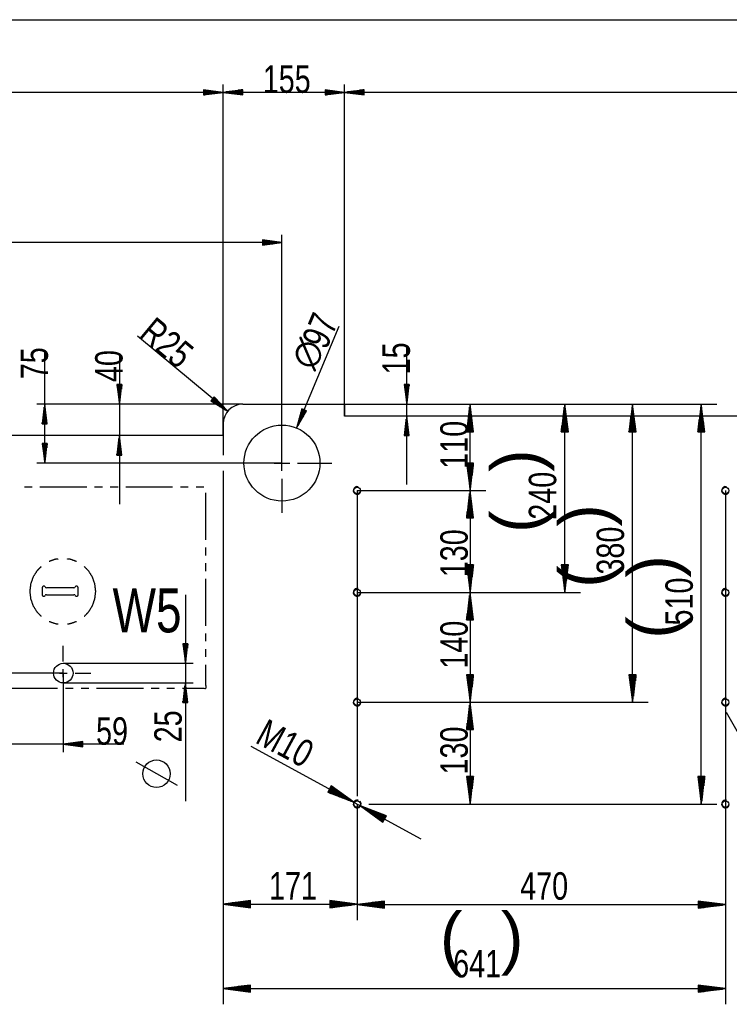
# Model space of a CAD drawing. Header units: millimetres. Extents: x -6 to 1189, y -6 to 841.
# Tile 13 of 38: x 669 to 760, y 206 to 332. Entities that reach past the tile are written whole.
import ezdxf

# ---------------------------------------------------------------- set-up
doc = ezdxf.new("R2010")
doc.units = ezdxf.units.MM
doc.layers.add('201', color=7, linetype='Continuous')
doc.styles.add('SEACAD_Arial', font='arial.ttf', dxfattribs={"width": 0.664})

msp = doc.modelspace()

# ---------------------------------------------------------------- linework, layer by layer
at = {"layer": '201', "color": 7, "linetype": 'Continuous'}
for p, q in [((151.22, 331.54), (935.17, 331.54)), ((694.97, 278.48), (694.97, 323.27)), ((694.97, 279.98), (694.97, 323.27)), ((710.47, 282.48), (710.47, 323.27)), ((710.47, 280.98), (710.47, 323.27)), ((694.97, 322.27), (356.87, 322.27)), ((694.97, 322.27), (692.47, 322.6)), ((692.47, 322.6), (692.47, 321.95)), ((692.47, 322.58), (692.65, 322.58)), ((692.47, 322.58), (692.65, 322.58)), ((692.47, 322.53), (693.04, 322.53)), ((692.47, 322.48), (693.42, 322.48)), ((692.47, 322.43), (693.81, 322.43)), ((692.47, 322.38), (694.19, 322.38)), ((692.47, 322.33), (694.58, 322.33)), ((692.47, 321.95), (694.97, 322.27)), ((692.47, 322.27), (694.97, 322.27)), ((692.47, 322.27), (694.97, 322.27)), ((692.47, 322.22), (694.58, 322.22)), ((692.47, 322.17), (694.19, 322.17)), ((692.47, 322.12), (693.81, 322.12)), ((692.47, 322.07), (693.42, 322.07)), ((692.47, 322.02), (693.04, 322.02)), ((692.47, 321.97), (692.65, 321.97)), ((692.47, 321.97), (692.65, 321.97)), ((697.47, 322.6), (694.97, 322.27)), ((710.47, 322.27), (694.97, 322.27)), ((694.97, 322.27), (697.47, 321.95)), ((697.47, 322.27), (694.97, 322.27)), ((697.47, 322.27), (694.97, 322.27)), ((697.47, 322.33), (695.35, 322.33)), ((697.47, 322.22), (695.35, 322.22)), ((697.47, 322.38), (695.74, 322.38)), ((697.47, 322.17), (695.74, 322.17)), ((697.47, 322.43), (696.12, 322.43)), ((697.47, 322.12), (696.12, 322.12)), ((697.47, 322.48), (696.51, 322.48)), ((697.47, 322.07), (696.51, 322.07)), ((697.47, 322.53), (696.9, 322.53)), ((697.47, 322.02), (696.9, 322.02)), ((697.47, 322.58), (697.28, 322.58)), ((697.47, 322.58), (697.28, 322.58)), ((697.47, 321.97), (697.28, 321.97)), ((697.47, 321.97), (697.28, 321.97)), ((697.47, 321.95), (697.47, 322.6)), ((710.47, 322.27), (707.97, 322.6)), ((707.97, 322.6), (707.97, 321.95)), ((707.97, 322.58), (708.15, 322.58)), ((707.97, 322.58), (708.15, 322.58)), ((707.97, 322.53), (708.54, 322.53)), ((707.97, 322.48), (708.92, 322.48)), ((707.97, 322.43), (709.31, 322.43)), ((707.97, 322.38), (709.69, 322.38)), ((707.97, 322.33), (710.08, 322.33)), ((707.97, 321.95), (710.47, 322.27)), ((707.97, 322.27), (710.47, 322.27)), ((707.97, 322.27), (710.47, 322.27)), ((707.97, 322.22), (710.08, 322.22)), ((707.97, 322.17), (709.69, 322.17)), ((707.97, 322.12), (709.31, 322.12)), ((707.97, 322.07), (708.92, 322.07)), ((707.97, 322.02), (708.54, 322.02)), ((707.97, 321.97), (708.15, 321.97)), ((707.97, 321.97), (708.15, 321.97)), ((712.97, 322.6), (710.47, 322.27)), ((845.97, 322.27), (710.47, 322.27)), ((710.47, 322.27), (712.97, 321.95)), ((712.97, 322.27), (710.47, 322.27)), ((712.97, 322.27), (710.47, 322.27)), ((712.97, 322.33), (710.85, 322.33)), ((712.97, 322.22), (710.85, 322.22)), ((712.97, 322.38), (711.24, 322.38)), ((712.97, 322.17), (711.24, 322.17)), ((712.97, 322.43), (711.62, 322.43)), ((712.97, 322.12), (711.62, 322.12)), ((712.97, 322.48), (712.01, 322.48)), ((712.97, 322.07), (712.01, 322.07)), ((712.97, 322.53), (712.4, 322.53)), ((712.97, 322.02), (712.4, 322.02)), ((712.97, 322.58), (712.78, 322.58)), ((712.97, 322.58), (712.78, 322.58)), ((712.97, 321.97), (712.78, 321.97)), ((712.97, 321.97), (712.78, 321.97)), ((712.97, 321.95), (712.97, 322.6)), ((702.47, 274.98), (702.47, 304.11)), ((702.47, 303.11), (571.17, 303.11)), ((702.47, 303.11), (699.97, 303.44)), ((699.97, 303.44), (699.97, 302.78)), ((699.97, 303.41), (700.15, 303.41)), ((699.97, 303.41), (700.15, 303.41)), ((699.97, 303.36), (700.54, 303.36)), ((699.97, 303.31), (700.92, 303.31)), ((699.97, 303.26), (701.31, 303.26)), ((699.97, 303.21), (701.69, 303.21)), ((699.97, 303.16), (702.08, 303.16)), ((699.97, 302.78), (702.47, 303.11)), ((699.97, 303.11), (702.47, 303.11)), ((699.97, 303.11), (702.47, 303.11)), ((699.97, 303.06), (702.08, 303.06)), ((699.97, 303.01), (701.69, 303.01)), ((699.97, 302.96), (701.31, 302.96)), ((699.97, 302.9), (700.92, 302.9)), ((699.97, 302.85), (700.54, 302.85)), ((699.97, 302.8), (700.15, 302.8)), ((699.97, 302.8), (700.15, 302.8)), ((704.34, 279.45), (709.77, 292.46)), ((695.55, 281.58), (684.04, 291.16)), ((672.2, 274.98), (672.2, 289.25)), ((718.39, 272.23), (718.39, 289.86)), ((681.72, 288.88), (681.72, 269.73)), ((682.05, 284.98), (681.39, 284.98)), ((681.39, 284.98), (681.72, 282.48)), ((681.42, 284.98), (681.42, 284.79)), ((681.42, 284.98), (681.42, 284.79)), ((681.47, 284.98), (681.47, 284.41)), ((681.52, 284.98), (681.52, 284.02)), ((681.57, 284.98), (681.57, 283.63)), ((681.62, 284.98), (681.62, 283.25)), ((681.67, 284.98), (681.67, 282.86)), ((681.72, 282.48), (682.05, 284.98)), ((681.72, 284.98), (681.72, 282.48)), ((681.72, 284.98), (681.72, 282.48)), ((681.77, 284.98), (681.77, 282.86)), ((681.83, 284.98), (681.83, 283.25)), ((681.88, 284.98), (681.88, 283.63)), ((681.93, 284.98), (681.93, 284.02)), ((681.98, 284.98), (681.98, 284.41)), ((682.03, 284.98), (682.03, 284.79)), ((682.03, 284.98), (682.03, 284.79)), ((718.72, 284.98), (718.06, 284.98)), ((718.06, 284.98), (718.39, 282.48)), ((718.09, 284.98), (718.09, 284.79)), ((718.09, 284.98), (718.09, 284.79)), ((718.14, 284.98), (718.14, 284.41)), ((718.19, 284.98), (718.19, 284.02)), ((718.24, 284.98), (718.24, 283.63)), ((718.29, 284.98), (718.29, 283.25)), ((718.34, 284.98), (718.34, 282.86)), ((718.39, 282.48), (718.72, 284.98)), ((718.39, 284.98), (718.39, 282.48)), ((718.39, 284.98), (718.39, 282.48)), ((718.44, 284.98), (718.44, 282.86)), ((718.49, 284.98), (718.49, 283.25)), ((718.54, 284.98), (718.54, 283.63)), ((718.59, 284.98), (718.59, 284.02)), ((718.64, 284.98), (718.64, 284.41)), ((718.7, 284.98), (718.7, 284.79)), ((718.7, 284.98), (718.7, 284.79)), ((693.84, 283.43), (693.41, 282.92)), ((693.41, 282.92), (695.55, 281.58)), ((693.43, 282.94), (693.57, 282.82)), ((693.43, 282.94), (693.57, 282.82)), ((693.46, 282.98), (693.9, 282.62)), ((693.49, 283.02), (694.23, 282.41)), ((693.53, 283.06), (694.56, 282.2)), ((693.56, 283.1), (694.89, 281.99)), ((693.59, 283.14), (695.22, 281.78)), ((693.66, 283.22), (695.28, 281.86)), ((693.69, 283.25), (695.02, 282.15)), ((693.72, 283.29), (694.75, 282.43)), ((693.75, 283.33), (694.49, 282.72)), ((693.79, 283.37), (694.23, 283.01)), ((693.82, 283.41), (693.96, 283.29)), ((693.82, 283.41), (693.96, 283.29)), ((695.55, 281.58), (693.84, 283.43)), ((697.47, 282.48), (671.2, 282.48)), ((672.2, 282.48), (671.87, 279.98)), ((672.09, 279.98), (672.09, 281.7)), ((672.14, 279.98), (672.14, 282.09)), ((672.52, 279.98), (672.2, 282.48)), ((672.2, 279.98), (672.2, 282.48)), ((672.2, 279.98), (672.2, 282.48)), ((672.25, 279.98), (672.25, 282.09)), ((672.3, 279.98), (672.3, 281.7)), ((697.47, 282.48), (680.72, 282.48)), ((697.47, 282.48), (710.47, 282.48)), ((705, 281.88), (704.34, 279.45)), ((705.3, 281.76), (704.34, 279.45)), ((705.3, 281.76), (704.34, 279.45)), ((704.34, 279.45), (705.6, 281.63)), ((705.25, 281.78), (704.44, 279.83)), ((705.35, 281.74), (704.53, 279.79)), ((705.21, 281.8), (704.54, 280.2)), ((705.16, 281.82), (704.64, 280.58)), ((705.39, 281.72), (704.73, 280.12)), ((705.11, 281.84), (704.74, 280.95)), ((705.07, 281.86), (704.85, 281.33)), ((705.44, 281.7), (704.92, 280.46)), ((705.02, 281.88), (704.95, 281.7)), ((705.02, 281.88), (704.95, 281.7)), ((705.6, 281.63), (705, 281.88)), ((705.49, 281.68), (705.12, 280.8)), ((705.53, 281.66), (705.31, 281.13)), ((705.58, 281.64), (705.51, 281.47)), ((705.58, 281.64), (705.51, 281.47)), ((710.47, 282.48), (719.39, 282.48)), ((710.47, 282.48), (717.39, 282.48)), ((710.47, 282.48), (717.39, 282.48)), ((710.47, 282.48), (717.39, 282.48)), ((710.47, 282.48), (717.39, 282.48)), ((710.47, 282.48), (710.47, 280.98)), ((719.39, 282.48), (728.47, 282.48)), ((719.39, 282.48), (757.98, 282.48)), ((719.39, 282.48), (749.21, 282.48)), ((719.39, 282.48), (740.56, 282.48)), ((726.47, 282.48), (726.01, 278.98)), ((726.37, 278.98), (726.37, 281.7)), ((726.42, 278.98), (726.42, 282.09)), ((726.47, 271.48), (726.47, 282.48)), ((726.93, 278.98), (726.47, 282.48)), ((726.47, 278.98), (726.47, 282.48)), ((726.47, 278.98), (726.47, 282.48)), ((726.52, 278.98), (726.52, 282.09)), ((726.57, 278.98), (726.57, 281.7)), ((738.56, 282.48), (738.09, 278.98)), ((738.45, 278.98), (738.45, 281.7)), ((738.5, 278.98), (738.5, 282.09)), ((738.56, 258.48), (738.56, 282.48)), ((739.02, 278.98), (738.56, 282.48)), ((738.56, 278.98), (738.56, 282.48)), ((738.56, 278.98), (738.56, 282.48)), ((738.61, 278.98), (738.61, 282.09)), ((738.66, 278.98), (738.66, 281.7)), ((747.21, 282.48), (746.75, 278.98)), ((747.11, 278.98), (747.11, 281.7)), ((747.16, 278.98), (747.16, 282.09)), ((747.21, 244.48), (747.21, 282.48)), ((747.67, 278.98), (747.21, 282.48)), ((747.21, 278.98), (747.21, 282.48)), ((747.21, 278.98), (747.21, 282.48)), ((747.26, 278.98), (747.26, 282.09)), ((747.31, 278.98), (747.31, 281.7)), ((755.98, 282.48), (755.52, 278.98)), ((755.88, 278.98), (755.88, 281.7)), ((755.93, 278.98), (755.93, 282.09)), ((755.98, 231.48), (755.98, 282.48)), ((756.45, 278.98), (755.98, 282.48)), ((755.98, 278.98), (755.98, 282.48)), ((755.98, 278.98), (755.98, 282.48)), ((756.04, 278.98), (756.04, 282.09)), ((756.09, 278.98), (756.09, 281.7)), ((671.89, 279.98), (671.89, 280.16)), ((671.89, 279.98), (671.89, 280.16)), ((671.94, 279.98), (671.94, 280.55)), ((671.99, 279.98), (671.99, 280.93)), ((672.04, 279.98), (672.04, 281.32)), ((672.35, 279.98), (672.35, 281.32)), ((672.4, 279.98), (672.4, 280.93)), ((672.45, 279.98), (672.45, 280.55)), ((672.5, 279.98), (672.5, 280.16)), ((672.5, 279.98), (672.5, 280.16)), ((702.47, 276.98), (702.47, 281.33)), ((845.97, 280.98), (710.47, 280.98)), ((718.39, 280.98), (718.06, 278.48)), ((718.29, 278.48), (718.29, 280.2)), ((718.34, 278.48), (718.34, 280.59)), ((718.72, 278.48), (718.39, 280.98)), ((718.39, 278.48), (718.39, 280.98)), ((718.39, 278.48), (718.39, 280.98)), ((718.44, 278.48), (718.44, 280.59)), ((718.49, 278.48), (718.49, 280.2)), ((726.17, 278.98), (726.17, 280.16)), ((726.22, 278.98), (726.22, 280.55)), ((726.27, 278.98), (726.27, 280.93)), ((726.32, 278.98), (726.32, 281.32)), ((726.62, 278.98), (726.62, 281.32)), ((726.67, 278.98), (726.67, 280.93)), ((726.73, 278.98), (726.73, 280.55)), ((726.78, 278.98), (726.78, 280.16)), ((738.25, 278.98), (738.25, 280.16)), ((738.3, 278.98), (738.3, 280.55)), ((738.35, 278.98), (738.35, 280.93)), ((738.4, 278.98), (738.4, 281.32)), ((738.71, 278.98), (738.71, 281.32)), ((738.76, 278.98), (738.76, 280.93)), ((738.81, 278.98), (738.81, 280.55)), ((738.86, 278.98), (738.86, 280.16)), ((746.91, 278.98), (746.91, 280.16)), ((746.96, 278.98), (746.96, 280.55)), ((747.01, 278.98), (747.01, 280.93)), ((747.06, 278.98), (747.06, 281.32)), ((747.36, 278.98), (747.36, 281.32)), ((747.41, 278.98), (747.41, 280.93)), ((747.46, 278.98), (747.46, 280.55)), ((747.52, 278.98), (747.52, 280.16)), ((755.68, 278.98), (755.68, 280.16)), ((755.73, 278.98), (755.73, 280.55)), ((755.78, 278.98), (755.78, 280.93)), ((755.83, 278.98), (755.83, 281.32)), ((756.14, 278.98), (756.14, 281.32)), ((756.19, 278.98), (756.19, 280.93)), ((756.24, 278.98), (756.24, 280.55)), ((756.29, 278.98), (756.29, 280.16)), ((671.87, 279.98), (672.52, 279.98)), ((694.97, 279.98), (694.97, 278.48)), ((718.14, 278.48), (718.14, 279.05)), ((718.19, 278.48), (718.19, 279.43)), ((718.24, 278.48), (718.24, 279.82)), ((718.54, 278.48), (718.54, 279.82)), ((718.59, 278.48), (718.59, 279.43)), ((718.64, 278.48), (718.64, 279.05)), ((726.01, 278.98), (726.01, 279)), ((726.01, 278.98), (726.01, 279)), ((726.01, 278.98), (726.93, 278.98)), ((726.06, 278.98), (726.06, 279.39)), ((726.12, 278.98), (726.12, 279.78)), ((726.83, 278.98), (726.83, 279.78)), ((726.88, 278.98), (726.88, 279.39)), ((726.93, 278.98), (726.93, 279)), ((726.93, 278.98), (726.93, 279)), ((738.09, 278.98), (739.02, 278.98)), ((738.1, 278.98), (738.1, 279)), ((738.1, 278.98), (738.1, 279)), ((738.15, 278.98), (738.15, 279.39)), ((738.2, 278.98), (738.2, 279.78)), ((738.91, 278.98), (738.91, 279.78)), ((738.96, 278.98), (738.96, 279.39)), ((739.01, 278.98), (739.01, 279)), ((739.01, 278.98), (739.01, 279)), ((746.75, 278.98), (746.75, 279)), ((746.75, 278.98), (746.75, 279)), ((746.75, 278.98), (747.67, 278.98)), ((746.8, 278.98), (746.8, 279.39)), ((746.86, 278.98), (746.86, 279.78)), ((747.57, 278.98), (747.57, 279.78)), ((747.62, 278.98), (747.62, 279.39)), ((747.67, 278.98), (747.67, 279)), ((747.67, 278.98), (747.67, 279)), ((755.52, 278.98), (756.45, 278.98)), ((755.53, 278.98), (755.53, 279)), ((755.53, 278.98), (755.53, 279)), ((755.58, 278.98), (755.58, 279.39)), ((755.63, 278.98), (755.63, 279.78)), ((756.34, 278.98), (756.34, 279.78)), ((756.39, 278.98), (756.39, 279.39)), ((756.44, 278.98), (756.44, 279)), ((756.44, 278.98), (756.44, 279)), ((694.97, 278.48), (356.87, 278.48)), ((681.72, 278.48), (681.39, 275.98)), ((681.62, 275.98), (681.62, 277.7)), ((681.67, 275.98), (681.67, 278.09)), ((682.05, 275.98), (681.72, 278.48)), ((681.72, 275.98), (681.72, 278.48)), ((681.72, 275.98), (681.72, 278.48)), ((681.77, 275.98), (681.77, 278.09)), ((681.83, 275.98), (681.83, 277.7)), ((694.97, 278.48), (694.97, 275.98)), ((694.97, 278.48), (694.97, 275.98)), ((718.06, 278.48), (718.72, 278.48)), ((718.09, 278.48), (718.09, 278.66)), ((718.09, 278.48), (718.09, 278.66)), ((718.7, 278.48), (718.7, 278.66)), ((718.7, 278.48), (718.7, 278.66)), ((672.52, 277.48), (671.87, 277.48)), ((671.87, 277.48), (672.2, 274.98)), ((671.89, 277.48), (671.89, 277.29)), ((671.89, 277.48), (671.89, 277.29)), ((671.94, 277.48), (671.94, 276.91)), ((671.99, 277.48), (671.99, 276.52)), ((672.04, 277.48), (672.04, 276.13)), ((672.09, 277.48), (672.09, 275.75)), ((672.14, 277.48), (672.14, 275.36)), ((672.2, 274.98), (672.52, 277.48)), ((672.2, 277.48), (672.2, 274.98)), ((672.2, 277.48), (672.2, 274.98)), ((672.25, 277.48), (672.25, 275.36)), ((672.3, 277.48), (672.3, 275.75)), ((672.35, 277.48), (672.35, 276.13)), ((672.4, 277.48), (672.4, 276.52)), ((672.45, 277.48), (672.45, 276.91)), ((672.5, 277.48), (672.5, 277.29)), ((672.5, 277.48), (672.5, 277.29)), ((681.47, 275.98), (681.47, 276.55)), ((681.52, 275.98), (681.52, 276.93)), ((681.57, 275.98), (681.57, 277.32)), ((681.88, 275.98), (681.88, 277.32)), ((681.93, 275.98), (681.93, 276.93)), ((681.98, 275.98), (681.98, 276.55)), ((681.39, 275.98), (682.05, 275.98)), ((681.42, 275.98), (681.42, 276.16)), ((681.42, 275.98), (681.42, 276.16)), ((682.03, 275.98), (682.03, 276.16)), ((682.03, 275.98), (682.03, 276.16)), ((702.47, 273.98), (702.47, 275.98)), ((702.47, 274.98), (671.2, 274.98)), ((694.97, 273.98), (694.97, 216.71)), ((694.97, 273.98), (694.97, 205.93)), ((700.47, 274.98), (696.12, 274.98)), ((701.47, 274.98), (703.47, 274.98)), ((704.47, 274.98), (708.82, 274.98)), ((726.93, 274.98), (726.01, 274.98)), ((726.01, 274.98), (726.47, 271.48)), ((726.01, 274.98), (726.01, 274.95)), ((726.01, 274.98), (726.01, 274.95)), ((726.06, 274.98), (726.06, 274.56)), ((726.12, 274.98), (726.12, 274.18)), ((726.17, 274.98), (726.17, 273.79)), ((726.22, 274.98), (726.22, 273.41)), ((726.27, 274.98), (726.27, 273.02)), ((726.32, 274.98), (726.32, 272.63)), ((726.37, 274.98), (726.37, 272.25)), ((726.42, 274.98), (726.42, 271.86)), ((726.47, 271.48), (726.93, 274.98)), ((726.47, 274.98), (726.47, 271.48)), ((726.47, 274.98), (726.47, 271.48)), ((726.52, 274.98), (726.52, 271.86)), ((726.57, 274.98), (726.57, 272.25)), ((726.62, 274.98), (726.62, 272.63)), ((726.67, 274.98), (726.67, 273.02)), ((726.73, 274.98), (726.73, 273.41)), ((726.78, 274.98), (726.78, 273.79)), ((726.83, 274.98), (726.83, 274.18)), ((726.88, 274.98), (726.88, 274.56)), ((726.93, 274.98), (726.93, 274.95)), ((726.93, 274.98), (726.93, 274.95)), ((702.47, 272.98), (702.47, 268.63)), ((670.6, 271.9), (669.6, 271.9)), ((677.57, 271.9), (671.59, 271.9)), ((679.56, 271.9), (678.56, 271.9)), ((681.55, 271.9), (680.56, 271.9)), ((688.52, 271.9), (682.55, 271.9)), ((690.52, 271.9), (689.52, 271.9)), ((692.51, 271.9), (691.51, 271.9)), ((712.07, 271.48), (712.07, 232.48)), ((712.07, 271.48), (728.47, 271.48)), ((712.07, 271.48), (728.47, 271.48)), ((726.47, 271.48), (726.01, 267.98)), ((726.47, 271.48), (726.47, 258.48)), ((726.93, 267.98), (726.47, 271.48)), ((726.47, 267.98), (726.47, 271.48)), ((726.47, 267.98), (726.47, 271.48)), ((759.07, 271.48), (759.07, 205.93)), ((692.77, 265.19), (692.77, 271.16)), ((726.32, 267.98), (726.32, 270.32)), ((726.37, 267.98), (726.37, 270.7)), ((726.42, 267.98), (726.42, 271.09)), ((726.52, 267.98), (726.52, 271.09)), ((726.57, 267.98), (726.57, 270.7)), ((726.62, 267.98), (726.62, 270.32)), ((726.17, 267.98), (726.17, 269.16)), ((726.22, 267.98), (726.22, 269.55)), ((726.27, 267.98), (726.27, 269.93)), ((726.67, 267.98), (726.67, 269.93)), ((726.73, 267.98), (726.73, 269.55)), ((726.78, 267.98), (726.78, 269.16)), ((726.01, 267.98), (726.01, 268)), ((726.01, 267.98), (726.01, 268)), ((726.01, 267.98), (726.93, 267.98)), ((726.06, 267.98), (726.06, 268.39)), ((726.12, 267.98), (726.12, 268.78)), ((726.83, 267.98), (726.83, 268.78)), ((726.88, 267.98), (726.88, 268.39)), ((726.93, 267.98), (726.93, 268)), ((726.93, 267.98), (726.93, 268)), ((692.77, 263.19), (692.77, 264.19)), ((692.77, 261.2), (692.77, 262.2)), ((726.93, 261.98), (726.01, 261.98)), ((726.01, 261.98), (726.47, 258.48)), ((726.01, 261.98), (726.01, 261.95)), ((726.01, 261.98), (726.01, 261.95)), ((726.06, 261.98), (726.06, 261.56)), ((726.12, 261.98), (726.12, 261.18)), ((726.17, 261.98), (726.17, 260.79)), ((726.22, 261.98), (726.22, 260.41)), ((726.27, 261.98), (726.27, 260.02)), ((726.32, 261.98), (726.32, 259.63)), ((726.37, 261.98), (726.37, 259.25)), ((726.42, 261.98), (726.42, 258.86)), ((726.47, 258.48), (726.93, 261.98)), ((726.47, 261.98), (726.47, 258.48)), ((726.47, 261.98), (726.47, 258.48)), ((726.52, 261.98), (726.52, 258.86)), ((726.57, 261.98), (726.57, 259.25)), ((726.62, 261.98), (726.62, 259.63)), ((726.67, 261.98), (726.67, 260.02)), ((726.73, 261.98), (726.73, 260.41)), ((726.78, 261.98), (726.78, 260.79)), ((726.83, 261.98), (726.83, 261.18)), ((726.88, 261.98), (726.88, 261.56)), ((726.93, 261.98), (726.93, 261.95)), ((726.93, 261.98), (726.93, 261.95)), ((739.02, 261.98), (738.09, 261.98)), ((738.09, 261.98), (738.56, 258.48)), ((738.1, 261.98), (738.1, 261.95)), ((738.1, 261.98), (738.1, 261.95)), ((738.15, 261.98), (738.15, 261.56)), ((738.2, 261.98), (738.2, 261.18)), ((738.25, 261.98), (738.25, 260.79)), ((738.3, 261.98), (738.3, 260.41)), ((738.35, 261.98), (738.35, 260.02)), ((738.4, 261.98), (738.4, 259.63)), ((738.45, 261.98), (738.45, 259.25)), ((738.5, 261.98), (738.5, 258.86)), ((738.56, 258.48), (739.02, 261.98)), ((738.56, 261.98), (738.56, 258.48)), ((738.56, 261.98), (738.56, 258.48)), ((738.61, 261.98), (738.61, 258.86)), ((738.66, 261.98), (738.66, 259.25)), ((738.71, 261.98), (738.71, 259.63)), ((738.76, 261.98), (738.76, 260.02)), ((738.81, 261.98), (738.81, 260.41)), ((738.86, 261.98), (738.86, 260.79)), ((738.91, 261.98), (738.91, 261.18)), ((738.96, 261.98), (738.96, 261.56)), ((739.01, 261.98), (739.01, 261.95)), ((739.01, 261.98), (739.01, 261.95)), ((692.77, 254.23), (692.77, 260.21)), ((671.87, 259.08), (671.87, 258.18)), ((675.92, 259.08), (672.41, 259.08)), ((676.47, 258.18), (676.47, 259.08)), ((672.41, 258.18), (675.92, 258.18)), ((690.15, 258.18), (690.15, 231.85)), ((712.07, 258.48), (728.47, 258.48)), ((712.07, 258.48), (728.47, 258.48)), ((712.07, 258.48), (740.56, 258.48)), ((726.47, 258.48), (726.01, 254.98)), ((726.37, 254.98), (726.37, 257.7)), ((726.42, 254.98), (726.42, 258.09)), ((726.47, 258.48), (726.47, 244.48)), ((726.93, 254.98), (726.47, 258.48)), ((726.47, 254.98), (726.47, 258.48)), ((726.47, 254.98), (726.47, 258.48)), ((726.52, 254.98), (726.52, 258.09)), ((726.57, 254.98), (726.57, 257.7)), ((726.22, 254.98), (726.22, 256.55)), ((726.27, 254.98), (726.27, 256.93)), ((726.32, 254.98), (726.32, 257.32)), ((726.62, 254.98), (726.62, 257.32)), ((726.67, 254.98), (726.67, 256.93)), ((726.73, 254.98), (726.73, 256.55)), ((726.01, 254.98), (726.01, 255)), ((726.01, 254.98), (726.01, 255)), ((726.06, 254.98), (726.06, 255.39)), ((726.12, 254.98), (726.12, 255.78)), ((726.17, 254.98), (726.17, 256.16)), ((726.78, 254.98), (726.78, 256.16)), ((726.83, 254.98), (726.83, 255.78)), ((726.88, 254.98), (726.88, 255.39)), ((726.93, 254.98), (726.93, 255)), ((726.93, 254.98), (726.93, 255)), ((726.01, 254.98), (726.93, 254.98)), ((692.77, 252.24), (692.77, 253.23)), ((674.57, 249.68), (674.57, 251.68)), ((690.47, 251.93), (689.82, 251.93)), ((689.82, 251.93), (690.15, 249.43)), ((689.84, 251.93), (689.84, 251.74)), ((689.84, 251.93), (689.84, 251.74)), ((689.89, 251.93), (689.89, 251.36)), ((689.94, 251.93), (689.94, 250.97)), ((689.99, 251.93), (689.99, 250.58)), ((690.04, 251.93), (690.04, 250.2)), ((690.09, 251.93), (690.09, 249.81)), ((690.15, 249.43), (690.47, 251.93)), ((690.15, 251.93), (690.15, 249.43)), ((690.15, 251.93), (690.15, 249.43)), ((690.2, 251.93), (690.2, 249.81)), ((690.25, 251.93), (690.25, 250.2)), ((690.3, 251.93), (690.3, 250.58)), ((690.35, 251.93), (690.35, 250.97)), ((690.4, 251.93), (690.4, 251.36)), ((690.45, 251.93), (690.45, 251.74)), ((690.45, 251.93), (690.45, 251.74)), ((692.77, 250.25), (692.77, 251.24)), ((674.57, 249.43), (691.15, 249.43)), ((674.57, 248.18), (662.84, 248.18)), ((673.07, 248.18), (671.07, 248.18)), ((674.07, 248.18), (675.07, 248.18)), ((674.57, 247.68), (674.57, 248.68)), ((674.57, 248.18), (674.57, 238.11)), ((676.07, 248.18), (678.07, 248.18)), ((726.93, 247.98), (726.01, 247.98)), ((726.01, 247.98), (726.47, 244.48)), ((726.01, 247.98), (726.01, 247.95)), ((726.01, 247.98), (726.01, 247.95)), ((726.06, 247.98), (726.06, 247.56)), ((726.12, 247.98), (726.12, 247.18)), ((726.17, 247.98), (726.17, 246.79)), ((726.22, 247.98), (726.22, 246.41)), ((726.27, 247.98), (726.27, 246.02)), ((726.32, 247.98), (726.32, 245.63)), ((726.37, 247.98), (726.37, 245.25)), ((726.42, 247.98), (726.42, 244.86)), ((726.47, 244.48), (726.93, 247.98)), ((726.47, 247.98), (726.47, 244.48)), ((726.47, 247.98), (726.47, 244.48)), ((726.52, 247.98), (726.52, 244.86)), ((726.57, 247.98), (726.57, 245.25)), ((726.62, 247.98), (726.62, 245.63)), ((726.67, 247.98), (726.67, 246.02)), ((726.73, 247.98), (726.73, 246.41)), ((726.78, 247.98), (726.78, 246.79)), ((726.83, 247.98), (726.83, 247.18)), ((726.88, 247.98), (726.88, 247.56)), ((726.93, 247.98), (726.93, 247.95)), ((726.93, 247.98), (726.93, 247.95)), ((747.67, 247.98), (746.75, 247.98)), ((746.75, 247.98), (747.21, 244.48)), ((746.75, 247.98), (746.75, 247.95)), ((746.75, 247.98), (746.75, 247.95)), ((746.8, 247.98), (746.8, 247.56)), ((746.86, 247.98), (746.86, 247.18)), ((746.91, 247.98), (746.91, 246.79)), ((746.96, 247.98), (746.96, 246.41)), ((747.01, 247.98), (747.01, 246.02)), ((747.06, 247.98), (747.06, 245.63)), ((747.11, 247.98), (747.11, 245.25)), ((747.16, 247.98), (747.16, 244.86)), ((747.21, 244.48), (747.67, 247.98)), ((747.21, 247.98), (747.21, 244.48)), ((747.21, 247.98), (747.21, 244.48)), ((747.26, 247.98), (747.26, 244.86)), ((747.31, 247.98), (747.31, 245.25)), ((747.36, 247.98), (747.36, 245.63)), ((747.41, 247.98), (747.41, 246.02)), ((747.46, 247.98), (747.46, 246.41)), ((747.52, 247.98), (747.52, 246.79)), ((747.57, 247.98), (747.57, 247.18)), ((747.62, 247.98), (747.62, 247.56)), ((747.67, 247.98), (747.67, 247.95)), ((747.67, 247.98), (747.67, 247.95)), ((667.87, 246.26), (673.84, 246.26)), ((674.57, 246.93), (691.15, 246.93)), ((674.57, 246.68), (674.57, 244.68)), ((674.84, 246.26), (675.84, 246.26)), ((676.83, 246.26), (677.83, 246.26)), ((678.82, 246.26), (684.8, 246.26)), ((685.8, 246.26), (686.79, 246.26)), ((687.79, 246.26), (688.78, 246.26)), ((690.15, 246.93), (689.82, 244.43)), ((690.09, 244.43), (690.09, 246.54)), ((690.47, 244.43), (690.15, 246.93)), ((690.15, 244.43), (690.15, 246.93)), ((690.15, 244.43), (690.15, 246.93)), ((690.2, 244.43), (690.2, 246.54)), ((689.89, 244.43), (689.89, 245)), ((689.94, 244.43), (689.94, 245.38)), ((689.99, 244.43), (689.99, 245.77)), ((690.04, 244.43), (690.04, 246.15)), ((690.25, 244.43), (690.25, 246.15)), ((690.3, 244.43), (690.3, 245.77)), ((690.35, 244.43), (690.35, 245.38)), ((690.4, 244.43), (690.4, 245)), ((689.82, 244.43), (690.47, 244.43)), ((689.84, 244.43), (689.84, 244.61)), ((689.84, 244.43), (689.84, 244.61)), ((690.45, 244.43), (690.45, 244.61)), ((690.45, 244.43), (690.45, 244.61)), ((712.07, 244.48), (728.47, 244.48)), ((712.07, 244.48), (728.47, 244.48)), ((712.07, 244.48), (749.21, 244.48)), ((726.47, 244.48), (726.01, 240.98)), ((726.37, 240.98), (726.37, 243.7)), ((726.42, 240.98), (726.42, 244.09)), ((726.47, 244.48), (726.47, 231.48)), ((726.93, 240.98), (726.47, 244.48)), ((726.47, 240.98), (726.47, 244.48)), ((726.47, 240.98), (726.47, 244.48)), ((726.52, 240.98), (726.52, 244.09)), ((726.57, 240.98), (726.57, 243.7)), ((726.22, 240.98), (726.22, 242.55)), ((726.27, 240.98), (726.27, 242.93)), ((726.32, 240.98), (726.32, 243.32)), ((726.62, 240.98), (726.62, 243.32)), ((726.67, 240.98), (726.67, 242.93)), ((726.73, 240.98), (726.73, 242.55)), ((759.14, 243.2), (773.42, 218.12)), ((726.06, 240.98), (726.06, 241.39)), ((726.12, 240.98), (726.12, 241.78)), ((726.17, 240.98), (726.17, 242.16)), ((726.78, 240.98), (726.78, 242.16)), ((726.83, 240.98), (726.83, 241.78)), ((726.88, 240.98), (726.88, 241.39)), ((726.01, 240.98), (726.01, 241)), ((726.01, 240.98), (726.01, 241)), ((726.01, 240.98), (726.93, 240.98)), ((726.93, 240.98), (726.93, 241)), ((726.93, 240.98), (726.93, 241)), ((682.29, 239.11), (659.92, 239.11)), ((677.07, 239.44), (674.57, 239.11)), ((674.57, 239.11), (677.07, 238.78)), ((677.07, 239.11), (674.57, 239.11)), ((677.07, 239.11), (674.57, 239.11)), ((677.07, 239.16), (674.95, 239.16)), ((677.07, 239.06), (674.95, 239.06)), ((677.07, 239.21), (675.34, 239.21)), ((677.07, 239.01), (675.34, 239.01)), ((677.07, 239.26), (675.72, 239.26)), ((677.07, 238.96), (675.72, 238.96)), ((677.07, 239.31), (676.11, 239.31)), ((677.07, 238.91), (676.11, 238.91)), ((677.07, 239.36), (676.5, 239.36)), ((677.07, 238.85), (676.5, 238.85)), ((677.07, 239.41), (676.88, 239.41)), ((677.07, 239.41), (676.88, 239.41)), ((677.07, 238.8), (676.88, 238.8)), ((677.07, 238.8), (676.88, 238.8)), ((677.07, 238.78), (677.07, 239.44)), ((698.52, 238.85), (720.19, 227.05)), ((689.14, 233.83), (683.85, 236.81)), ((726.93, 234.98), (726.01, 234.98)), ((726.01, 234.98), (726.47, 231.48)), ((726.01, 234.98), (726.01, 234.95)), ((726.01, 234.98), (726.01, 234.95)), ((726.06, 234.98), (726.06, 234.56)), ((726.12, 234.98), (726.12, 234.18)), ((726.17, 234.98), (726.17, 233.79)), ((726.22, 234.98), (726.22, 233.41)), ((726.27, 234.98), (726.27, 233.02)), ((726.32, 234.98), (726.32, 232.63)), ((726.37, 234.98), (726.37, 232.25)), ((726.42, 234.98), (726.42, 231.86)), ((726.47, 231.48), (726.93, 234.98)), ((726.47, 234.98), (726.47, 231.48)), ((726.47, 234.98), (726.47, 231.48)), ((726.52, 234.98), (726.52, 231.86)), ((726.57, 234.98), (726.57, 232.25)), ((726.62, 234.98), (726.62, 232.63)), ((726.67, 234.98), (726.67, 233.02)), ((726.73, 234.98), (726.73, 233.41)), ((726.78, 234.98), (726.78, 233.79)), ((726.83, 234.98), (726.83, 234.18)), ((726.88, 234.98), (726.88, 234.56)), ((726.93, 234.98), (726.93, 234.95)), ((726.93, 234.98), (726.93, 234.95)), ((756.45, 234.98), (755.52, 234.98)), ((755.52, 234.98), (755.98, 231.48)), ((755.53, 234.98), (755.53, 234.95)), ((755.53, 234.98), (755.53, 234.95)), ((755.58, 234.98), (755.58, 234.56)), ((755.63, 234.98), (755.63, 234.18)), ((755.68, 234.98), (755.68, 233.79)), ((755.73, 234.98), (755.73, 233.41)), ((755.78, 234.98), (755.78, 233.02)), ((755.83, 234.98), (755.83, 232.63)), ((755.88, 234.98), (755.88, 232.25)), ((755.93, 234.98), (755.93, 231.86)), ((755.98, 231.48), (756.45, 234.98)), ((755.98, 234.98), (755.98, 231.48)), ((755.98, 234.98), (755.98, 231.48)), ((756.04, 234.98), (756.04, 231.86)), ((756.09, 234.98), (756.09, 232.25)), ((756.14, 234.98), (756.14, 232.63)), ((756.19, 234.98), (756.19, 233.02)), ((756.24, 234.98), (756.24, 233.41)), ((756.29, 234.98), (756.29, 233.79)), ((756.34, 234.98), (756.34, 234.18)), ((756.39, 234.98), (756.39, 234.56)), ((756.44, 234.98), (756.44, 234.95)), ((756.44, 234.98), (756.44, 234.95)), ((708.77, 233.79), (708.33, 232.98)), ((708.7, 233.66), (709.74, 233.09)), ((708.72, 233.7), (709.42, 233.32)), ((708.75, 233.75), (709.11, 233.55)), ((711.63, 231.72), (708.77, 233.79)), ((708.77, 233.79), (708.79, 233.78)), ((708.77, 233.79), (708.79, 233.78)), ((708.33, 232.99), (708.36, 232.97)), ((708.33, 232.99), (708.36, 232.97)), ((708.33, 232.98), (711.63, 231.72)), ((708.36, 233.03), (708.72, 232.83)), ((708.38, 233.08), (709.08, 232.69)), ((708.41, 233.12), (709.45, 232.55)), ((708.43, 233.17), (709.81, 232.41)), ((708.46, 233.21), (710.17, 232.27)), ((708.48, 233.25), (710.54, 232.13)), ((708.5, 233.3), (710.9, 231.99)), ((708.53, 233.34), (711.26, 231.86)), ((708.55, 233.39), (711.63, 231.72)), ((708.55, 233.39), (711.63, 231.72)), ((708.58, 233.43), (711.31, 231.94)), ((708.6, 233.48), (711, 232.17)), ((708.63, 233.52), (710.68, 232.4)), ((708.65, 233.57), (710.37, 232.63)), ((708.67, 233.61), (710.05, 232.86)), ((712.07, 231.48), (712.07, 216.65)), ((712.5, 231.24), (715.36, 229.16)), ((715.8, 229.97), (712.5, 231.24)), ((715.58, 229.56), (712.5, 231.24)), ((715.58, 229.56), (712.5, 231.24)), ((713.57, 231.48), (728.47, 231.48)), ((713.57, 231.48), (757.98, 231.48)), ((759.07, 231.48), (759.07, 216.65)), ((712.07, 230.48), (712.07, 216.71)), ((715.55, 229.52), (712.82, 231.01)), ((715.6, 229.61), (712.87, 231.1)), ((715.53, 229.47), (713.13, 230.78)), ((715.63, 229.65), (713.23, 230.96)), ((715.51, 229.43), (713.45, 230.55)), ((715.65, 229.7), (713.59, 230.82)), ((715.48, 229.39), (713.76, 230.32)), ((715.68, 229.74), (713.96, 230.68)), ((715.46, 229.34), (714.08, 230.09)), ((715.7, 229.79), (714.32, 230.54)), ((715.43, 229.3), (714.39, 229.86)), ((715.72, 229.83), (714.68, 230.4)), ((715.75, 229.88), (715.05, 230.26)), ((715.36, 229.16), (715.8, 229.97)), ((715.77, 229.92), (715.41, 230.12)), ((715.8, 229.97), (715.77, 229.98)), ((715.8, 229.97), (715.77, 229.98)), ((715.41, 229.25), (714.71, 229.63)), ((715.38, 229.21), (715.02, 229.4)), ((715.36, 229.16), (715.34, 229.18)), ((715.36, 229.16), (715.34, 229.18)), ((698.47, 219.17), (694.97, 218.71)), ((694.97, 218.71), (712.07, 218.71)), ((694.97, 218.71), (698.47, 218.25)), ((698.47, 218.71), (694.97, 218.71)), ((698.47, 218.71), (694.97, 218.71)), ((698.47, 218.76), (695.35, 218.76)), ((698.47, 218.66), (695.35, 218.66)), ((698.47, 218.81), (695.74, 218.81)), ((698.47, 218.6), (695.74, 218.6)), ((698.47, 218.86), (696.12, 218.86)), ((698.47, 218.91), (696.51, 218.91)), ((698.47, 218.96), (696.9, 218.96)), ((698.47, 219.01), (697.28, 219.01)), ((698.47, 219.06), (697.67, 219.06)), ((698.47, 219.11), (698.05, 219.11)), ((698.47, 219.16), (698.44, 219.16)), ((698.47, 219.16), (698.44, 219.16)), ((698.47, 218.25), (698.47, 219.17)), ((712.07, 218.71), (708.57, 219.17)), ((708.57, 219.17), (708.57, 218.25)), ((708.57, 219.16), (708.59, 219.16)), ((708.57, 219.16), (708.59, 219.16)), ((708.57, 219.11), (708.98, 219.11)), ((708.57, 219.06), (709.36, 219.06)), ((708.57, 219.01), (709.75, 219.01)), ((708.57, 218.96), (710.14, 218.96)), ((708.57, 218.91), (710.52, 218.91)), ((708.57, 218.86), (710.91, 218.86)), ((708.57, 218.81), (711.29, 218.81)), ((708.57, 218.76), (711.68, 218.76)), ((708.57, 218.25), (712.07, 218.71)), ((708.57, 218.71), (712.07, 218.71)), ((708.57, 218.71), (712.07, 218.71)), ((708.57, 218.66), (711.68, 218.66)), ((708.57, 218.6), (711.29, 218.6)), ((715.57, 219.11), (712.07, 218.65)), ((712.07, 218.65), (759.07, 218.65)), ((712.07, 218.65), (715.57, 218.19)), ((715.57, 218.65), (712.07, 218.65)), ((715.57, 218.65), (712.07, 218.65)), ((715.57, 218.7), (712.45, 218.7)), ((715.57, 218.6), (712.45, 218.6)), ((715.57, 218.75), (712.84, 218.75)), ((715.57, 218.8), (713.22, 218.8)), ((715.57, 218.85), (713.61, 218.85)), ((715.57, 218.91), (714, 218.91)), ((715.57, 218.96), (714.38, 218.96)), ((715.57, 219.01), (714.77, 219.01)), ((715.57, 219.06), (715.15, 219.06)), ((715.57, 219.11), (715.54, 219.11)), ((715.57, 219.11), (715.54, 219.11)), ((715.57, 218.19), (715.57, 219.11)), ((759.07, 218.65), (755.57, 219.11)), ((755.57, 219.11), (755.57, 218.19)), ((755.57, 219.11), (755.59, 219.11)), ((755.57, 219.11), (755.59, 219.11)), ((755.57, 219.06), (755.98, 219.06)), ((755.57, 219.01), (756.36, 219.01)), ((755.57, 218.96), (756.75, 218.96)), ((755.57, 218.91), (757.14, 218.91)), ((755.57, 218.85), (757.52, 218.85)), ((755.57, 218.8), (757.91, 218.8)), ((755.57, 218.75), (758.29, 218.75)), ((755.57, 218.7), (758.68, 218.7)), ((755.57, 218.19), (759.07, 218.65)), ((755.57, 218.65), (759.07, 218.65)), ((755.57, 218.65), (759.07, 218.65)), ((755.57, 218.6), (758.68, 218.6)), ((698.47, 218.55), (696.12, 218.55)), ((698.47, 218.5), (696.51, 218.5)), ((698.47, 218.45), (696.9, 218.45)), ((698.47, 218.4), (697.28, 218.4)), ((698.47, 218.35), (697.67, 218.35)), ((698.47, 218.3), (698.05, 218.3)), ((698.47, 218.25), (698.44, 218.25)), ((698.47, 218.25), (698.44, 218.25)), ((708.57, 218.55), (710.91, 218.55)), ((708.57, 218.5), (710.52, 218.5)), ((708.57, 218.45), (710.14, 218.45)), ((708.57, 218.4), (709.75, 218.4)), ((708.57, 218.35), (709.36, 218.35)), ((708.57, 218.3), (708.98, 218.3)), ((708.57, 218.25), (708.59, 218.25)), ((708.57, 218.25), (708.59, 218.25)), ((715.57, 218.55), (712.84, 218.55)), ((715.57, 218.5), (713.22, 218.5)), ((715.57, 218.45), (713.61, 218.45)), ((715.57, 218.4), (714, 218.4)), ((715.57, 218.35), (714.38, 218.35)), ((715.57, 218.3), (714.77, 218.3)), ((715.57, 218.25), (715.15, 218.25)), ((715.57, 218.19), (715.54, 218.19)), ((715.57, 218.19), (715.54, 218.19)), ((755.57, 218.55), (758.29, 218.55)), ((755.57, 218.5), (757.91, 218.5)), ((755.57, 218.45), (757.52, 218.45)), ((755.57, 218.4), (757.14, 218.4)), ((755.57, 218.35), (756.75, 218.35)), ((755.57, 218.3), (756.36, 218.3)), ((755.57, 218.25), (755.98, 218.25)), ((755.57, 218.19), (755.59, 218.19)), ((755.57, 218.19), (755.59, 218.19)), ((698.47, 208.39), (694.97, 207.93)), ((694.97, 207.93), (759.07, 207.93)), ((694.97, 207.93), (698.47, 207.47)), ((698.47, 207.93), (694.97, 207.93)), ((698.47, 207.93), (694.97, 207.93)), ((698.47, 207.98), (695.35, 207.98)), ((698.47, 207.88), (695.35, 207.88)), ((698.47, 208.03), (695.74, 208.03)), ((698.47, 207.83), (695.74, 207.83)), ((698.47, 208.08), (696.12, 208.08)), ((698.47, 207.78), (696.12, 207.78)), ((698.47, 208.13), (696.51, 208.13)), ((698.47, 207.73), (696.51, 207.73)), ((698.47, 208.19), (696.9, 208.19)), ((698.47, 207.68), (696.9, 207.68)), ((698.47, 208.24), (697.28, 208.24)), ((698.47, 207.63), (697.28, 207.63)), ((698.47, 208.29), (697.67, 208.29)), ((698.47, 207.58), (697.67, 207.58)), ((698.47, 208.34), (698.05, 208.34)), ((698.47, 207.53), (698.05, 207.53)), ((698.47, 208.39), (698.44, 208.39)), ((698.47, 208.39), (698.44, 208.39)), ((698.47, 207.47), (698.44, 207.47)), ((698.47, 207.47), (698.44, 207.47)), ((698.47, 207.47), (698.47, 208.39)), ((759.07, 207.93), (755.57, 208.39)), ((755.57, 208.39), (755.57, 207.47)), ((755.57, 208.39), (755.59, 208.39)), ((755.57, 208.39), (755.59, 208.39)), ((755.57, 208.34), (755.98, 208.34)), ((755.57, 208.29), (756.36, 208.29)), ((755.57, 208.24), (756.75, 208.24)), ((755.57, 208.19), (757.14, 208.19)), ((755.57, 208.13), (757.52, 208.13)), ((755.57, 208.08), (757.91, 208.08)), ((755.57, 208.03), (758.29, 208.03)), ((755.57, 207.98), (758.68, 207.98)), ((755.57, 207.47), (759.07, 207.93)), ((755.57, 207.93), (759.07, 207.93)), ((755.57, 207.93), (759.07, 207.93)), ((755.57, 207.88), (758.68, 207.88)), ((755.57, 207.83), (758.29, 207.83)), ((755.57, 207.78), (757.91, 207.78)), ((755.57, 207.73), (757.52, 207.73)), ((755.57, 207.68), (757.14, 207.68)), ((755.57, 207.63), (756.75, 207.63)), ((755.57, 207.58), (756.36, 207.58)), ((755.57, 207.53), (755.98, 207.53)), ((755.57, 207.47), (755.59, 207.47)), ((755.57, 207.47), (755.59, 207.47))]:
    msp.add_line(p, q, dxfattribs=at)
for centre, radius in [((702.47, 274.98), 4.85), ((712.07, 271.48), 0.419), ((759.07, 271.48), 0.419), ((712.07, 258.48), 0.419), ((759.07, 258.48), 0.419), ((674.57, 248.18), 1.25), ((712.07, 244.48), 0.419), ((759.07, 244.48), 0.419), ((686.47, 235.35), 1.75), ((712.07, 231.48), 0.419), ((759.07, 231.48), 0.419)]:
    msp.add_circle(centre, radius, dxfattribs=at)
for centre, radius, start, end in [((697.47, 279.98), 2.5, 90, 180), ((712.07, 271.48), 0.5, 75, 345), ((759.07, 271.48), 0.5, 75, 345), ((672.07, 259.08), 0.2, 30, 180), ((672.41, 259.28), 0.2, 210, 270), ((675.92, 259.28), 0.2, 270, 330), ((676.27, 259.08), 0.2, 0, 150), ((712.07, 258.48), 0.5, 75, 345), ((759.07, 258.48), 0.5, 75, 345), ((672.07, 258.18), 0.2, 180, 330), ((672.41, 257.98), 0.2, 90, 150), ((675.92, 257.98), 0.2, 30, 90), ((676.27, 258.18), 0.2, 210, 0), ((712.07, 244.48), 0.5, 75, 345), ((759.07, 244.48), 0.5, 75, 345), ((712.07, 231.48), 0.5, 75, 345), ((712.07, 231.48), 0.5, 345, 47.4054), ((759.07, 231.48), 0.5, 75, 345)]:
    msp.add_arc(centre, radius, start, end, dxfattribs=at)
for points, knots in [([(673.9, 262.74), (673.56, 262.71), (672.75, 262.42)], [0, 0, 0.285711, 1, 1]), ([(676.25, 262.42), (675.44, 262.71), (675.1, 262.74)], [0, 0, 0.714289, 1, 1]), ([(671.75, 261.77), (671.21, 261.23), (670.71, 260.43), (670.4, 259.54), (670.29, 258.6), (670.4, 257.67), (670.71, 256.78), (671.21, 255.98), (671.75, 255.43)], [0, 0, 0.107147, 0.238096, 0.369047, 0.5, 0.630952, 0.761906, 0.892855, 1, 1]), ([(678.71, 258.6), (678.6, 259.54), (678.29, 260.43), (677.79, 261.23), (677.25, 261.77)], [0, 0, 0.261904, 0.523807, 0.785714, 1, 1]), ([(677.25, 255.43), (677.79, 255.98), (678.29, 256.78), (678.6, 257.67), (678.71, 258.6)], [0, 0, 0.214282, 0.476188, 0.738096, 1, 1]), ([(672.75, 254.78), (673.56, 254.5), (673.9, 254.46)], [0, 0, 0.71429, 1, 1]), ([(675.1, 254.46), (675.44, 254.5), (676.25, 254.78)], [0, 0, 0.28571, 1, 1]), ([(689.78, 246.26), (692.77, 246.26), (692.77, 249.25)], [0, 0, 0.500002, 1, 1])]:
    msp.add_open_spline(points, degree=1, knots=knots, dxfattribs=at)

# ---------------------------------------------------------------- texts
at = {"layer": '201', "attachment_point": 7, "style": 'SEACAD_Arial'}
for s, insert, char_height, width in [('{\\fArial|b0||i0||c0|p34;\\C7;\\H3.5;\\W0.75;155}', (700.02, 322.16), 3.5, 5.9348), ('{\\fArial|b0||i0||c0|p34;\\C7;\\H5.6;\\W0.75;W5}', (680.86, 253.3), 5.6, 8.6435), ('{\\fArial|b0||i0||c0|p34;\\C7;\\H3.5;\\W0.75;59}', (678.75, 238.99), 3.5, 3.9565), ('{\\fArial|b0||i0||c0|p34;\\C7;\\H3.5;\\W0.75;171}', (700.82, 219.29), 3.5, 5.9348), ('{\\fArial|b0||i0||c0|p34;\\C7;\\H3.5;\\W0.75;470}', (732.87, 219.23), 3.5, 5.9348), ('{\\fArial|b0||i0||c0|p34;\\C7;\\H3.5;\\W0.75;641}', (724.32, 209.31), 3.5, 5.9348)]:
    msp.add_mtext(s, dxfattribs=dict(at, insert=insert, char_height=char_height, width=width))
at = {"layer": '201', "char_height": 3.5, "attachment_point": 7, "style": 'SEACAD_Arial'}
for s, insert, width, rotation in [('{\\fArial|b0||i0||c0|p34;\\C7;\\H3.5;\\W0.75;97}', (708.19, 289.31), 3.9565, 67.3197), ('{\\fArial|b0||i0||c0|p34;\\C7;\\H3.5;\\W0.75;R}', (684.05, 291.11), 2.587, 320.1988), ('{\\fArial|b0||i0||c0|p34;\\C7;\\H3.5;\\W0.75;25}', (686.08, 289.42), 3.9565, 320.1988), ('{\\fArial|b0||i0||c0|p34;\\C7;\\H3.5;\\W0.75;75}', (672.66, 285.67), 3.9565, 90), ('{\\fArial|b0||i0||c0|p34;\\C7;\\H3.5;\\W0.75;40}', (682.18, 285.31), 3.9565, 90), ('{\\fArial|b0||i0||c0|p34;\\C7;\\H3.5;\\W0.75;15}', (718.85, 286.29), 3.9565, 90), ('{\\fArial|b0||i0||c0|p34;\\C7;\\H3.5;\\W0.75;110}', (726.23, 274.25), 5.9348, 90), ('{\\fArial|b0||i0||c0|p34;\\C7;\\H3.5;\\W0.75;240}', (737.52, 267.75), 5.9348, 90), ('{\\fArial|b0||i0||c0|p34;\\C7;\\H3.5;\\W0.75;380}', (746.17, 260.75), 5.9348, 90), ('{\\fArial|b0||i0||c0|p34;\\C7;\\H3.5;\\W0.75;130}', (726.23, 260.41), 5.9348, 90), ('{\\fArial|b0||i0||c0|p34;\\C7;\\H3.5;\\W0.75;510}', (754.95, 254.25), 5.9348, 90), ('{\\fArial|b0||i0||c0|p34;\\C7;\\H3.5;\\W0.75;140}', (726.23, 248.75), 5.9348, 90), ('{\\fArial|b0||i0||c0|p34;\\C7;\\H3.5;\\W0.75;25}', (689.73, 239.35), 3.9565, 90), ('{\\fArial|b0||i0||c0|p34;\\C7;\\H3.5;\\W0.75;M}', (698.91, 239.38), 2.9674, 331.4417), ('{\\fArial|b0||i0||c0|p34;\\C7;\\H3.5;\\W0.75;10}', (701.59, 237.92), 3.9565, 331.4417), ('{\\fArial|b0||i0||c0|p34;\\C7;\\H3.5;\\W0.75;130}', (726.23, 235.25), 5.9348, 90)]:
    msp.add_mtext(s, dxfattribs=dict(at, insert=insert, width=width, rotation=rotation))
at = {"layer": '201', "attachment_point": 7}
for s, insert, char_height, width, rotation in [('{\\fgdt|b0||i0||c0|p34;\\C7;\\H3.31355;\\W1.;n}', (706.76, 286.6), 3.3136, 4.1972, 67.3197), ('{\\fArial|b0||i0||c0|p34;\\C7;\\H6.16909592;\\W1.;)}', (737.22, 273.86), 6.1691, 2.8163, 90), ('{\\fArial|b0||i0||c0|p34;\\C7;\\H6.16909592;\\W1.;)}', (745.88, 266.86), 6.1691, 2.8163, 90), ('{\\fArial|b0||i0||c0|p34;\\C7;\\H6.16909592;\\W1.;(}', (737.22, 266.06), 6.1691, 2.8163, 90), ('{\\fArial|b0||i0||c0|p34;\\C7;\\H6.16909592;\\W1.;(}', (745.88, 259.06), 6.1691, 2.8163, 90), ('{\\fArial|b0||i0||c0|p34;\\C7;\\H6.16909592;\\W1.;)}', (754.65, 260.36), 6.1691, 2.8163, 90), ('{\\fArial|b0||i0||c0|p34;\\C7;\\H6.16909592;\\W1.;(}', (754.65, 252.56), 6.1691, 2.8163, 90)]:
    msp.add_mtext(s, dxfattribs=dict(at, insert=insert, char_height=char_height, width=width, rotation=rotation))
at = {"layer": '201', "char_height": 6.1691, "width": 2.8163, "attachment_point": 7}
for s, insert in [('{\\fArial|b0||i0||c0|p34;\\C7;\\H6.16909592;\\W1.;(}', (722.63, 209.59)), ('{\\fArial|b0||i0||c0|p34;\\C7;\\H6.16909592;\\W1.;)}', (730.42, 209.59))]:
    msp.add_mtext(s, dxfattribs=dict(at, insert=insert))

doc.saveas('drawing.dxf')
